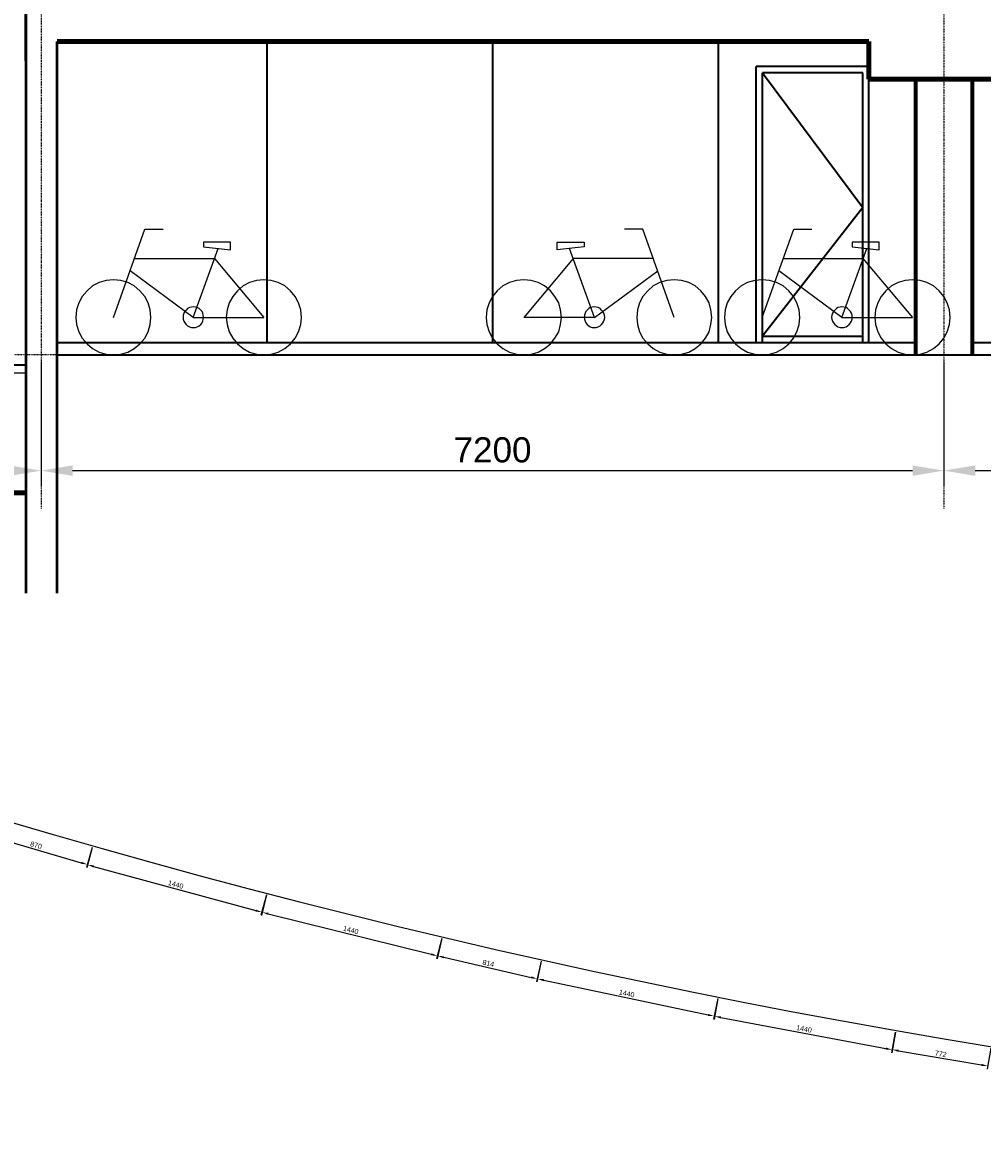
# Model space of a CAD drawing. Header units: millimetres. Extents: x -89870 to 271682, y -14857 to 84958.
# Tile 17 of 31: x 9351 to 17008, y 7725 to 16741. Entities that reach past the tile are written whole.
import ezdxf

# ---------------------------------------------------------------- set-up
doc = ezdxf.new("R2010")
doc.units = ezdxf.units.MM
doc.linetypes.add('DASHDOT', pattern=[25.4, 12.7, -6.35, 0, -6.35])
for name, color, linetype in [('alu vprof', 3, 'Continuous'), ('maat', 1, 'Continuous'), ('stramien', 1, 'DASHDOT'), ('van arris', 253, 'Continuous')]:
    doc.layers.add(name, color=color, linetype=linetype)
doc.styles.get("Standard").update_dxf_attribs({"font": 'arial.ttf'})
doc.dimstyles.new('Annotative', dxfattribs={"dimscale": 0, "dimtxt": 2, "dimasz": 2.5, "dimexe": 1.25, "dimexo": 0.625, "dimtad": 1, "dimdec": 0, "dimtxsty": 'Standard', "dimcen": 2.5, "dimadec": 0, "dimazin": 0, "dimtfac": 1, "dimtdec": 0, "dimtmove": 0, "dimatfit": 3, "dimfxl": 1, "dimarcsym": 0})

# ---------------------------------------------------------------- blocks, each defined once
blk = doc.blocks.new('*U131')
at = {"layer": 'stramien', "color": 1, "ltscale": 0.5}
blk.add_lwpolyline([(0, 21501.2), (0, -21501.2)], dxfattribs=at)
blk = doc.blocks.new('*U130')
at = {"layer": 'stramien', "color": 0, "linetype": 'ByBlock', "lineweight": -2, "transparency": 16777216}
for p in [(36000, 0), (43200, 0)]:
    blk.add_blockref('*U131', p, dxfattribs=at)
blk = doc.blocks.new('*D244')
at = {"layer": 'alu vprof', "color": 0, "lineweight": -2, "transparency": 16777216}
for p, q in [((9071.8, 10408.1), (9025.1, 10248.2)), ((9080.1, 10258.2), (9819.5, 10042.6)), ((9907.2, 10164.5), (9860.5, 10004.6))]:
    blk.add_line(p, q, dxfattribs=at)
at = {"layer": 'alu vprof', "color": 0, "transparency": 16777216}
for points in [[(9082.5, 10266.2), (9077.8, 10250.2), (9032.1, 10272.2)], [(9821.9, 10050.6), (9817.2, 10034.6), (9867.5, 10028.6)]]:
    blk.add_solid(points, dxfattribs=at)
at = {"layer": 'Defpoints', "color": 0, "transparency": 16777216}
for p in [(9075.3, 10420.1), (9910.7, 10176.5), (9867.5, 10028.6)]:
    blk.add_point(p, dxfattribs=at)
at = {"layer": 'alu vprof', "color": 0, "transparency": 16777216, "insert": (9459.1, 10182), "char_height": 40, "attachment_point": 5, "rotation": 343.74455}
blk.add_mtext('870', dxfattribs=at)
blk = doc.blocks.new('*D245')
at = {"layer": 'alu vprof', "color": 0, "lineweight": -2, "transparency": 16777216}
for p, q in [((9907.4, 10164.4), (9863.2, 10002.2)), ((9918, 10013.2), (11211.1, 9661.3)), ((11296.9, 9786.2), (11252.8, 9624))]:
    blk.add_line(p, q, dxfattribs=at)
at = {"layer": 'alu vprof', "color": 0, "transparency": 16777216}
for points in [[(9920.2, 10021.3), (9915.9, 10005.2), (9869.8, 10026.4)], [(11213.3, 9669.3), (11208.9, 9653.2), (11259.3, 9648.1)]]:
    blk.add_solid(points, dxfattribs=at)
at = {"layer": 'Defpoints', "color": 0, "transparency": 16777216}
for p in [(9910.7, 10176.5), (11300.2, 9798.3), (11259.3, 9648.1)]:
    blk.add_point(p, dxfattribs=at)
at = {"layer": 'alu vprof', "color": 0, "transparency": 16777216, "insert": (10573.2, 9869), "char_height": 40, "attachment_point": 5, "rotation": 344.77338}
blk.add_mtext('1440', dxfattribs=at)
blk = doc.blocks.new('*D246')
at = {"layer": 'alu vprof', "color": 0, "lineweight": -2, "transparency": 16777216}
for p, q in [((11297.2, 9786.1), (11256.7, 9623)), ((11311.2, 9635.2), (12611.8, 9312.3)), ((12694.8, 9439.1), (12654.3, 9276))]:
    blk.add_line(p, q, dxfattribs=at)
at = {"layer": 'alu vprof', "color": 0, "transparency": 16777216}
for points in [[(11313.3, 9643.3), (11309.2, 9627.2), (11262.7, 9647.3)], [(12613.9, 9320.4), (12609.8, 9304.2), (12660.4, 9300.3)]]:
    blk.add_solid(points, dxfattribs=at)
at = {"layer": 'Defpoints', "color": 0, "transparency": 16777216}
for p in [(11300.2, 9798.3), (12697.9, 9451.2), (12660.4, 9300.3)]:
    blk.add_point(p, dxfattribs=at)
at = {"layer": 'alu vprof', "color": 0, "transparency": 16777216, "insert": (11969.5, 9505.7), "char_height": 40, "attachment_point": 5, "rotation": 346.056}
blk.add_mtext('1440', dxfattribs=at)
blk = doc.blocks.new('*D247')
at = {"layer": 'alu vprof', "color": 0, "lineweight": -2, "transparency": 16777216}
for p, q in [((12695.1, 9439.1), (12657.4, 9275.3)), ((12711.8, 9288.5), (13407.7, 9128.6)), ((13488.5, 9256.8), (13450.8, 9093))]:
    blk.add_line(p, q, dxfattribs=at)
at = {"layer": 'alu vprof', "color": 0, "transparency": 16777216}
for points in [[(12713.6, 9296.6), (12709.9, 9280.3), (12663, 9299.7)], [(13409.6, 9136.7), (13405.8, 9120.4), (13456.4, 9117.4)]]:
    blk.add_solid(points, dxfattribs=at)
at = {"layer": 'Defpoints', "color": 0, "transparency": 16777216}
for p in [(12697.9, 9451.2), (13491.3, 9269), (13456.4, 9117.4)]:
    blk.add_point(p, dxfattribs=at)
at = {"layer": 'alu vprof', "color": 0, "transparency": 16777216, "insert": (13067.1, 9240.6), "char_height": 40, "attachment_point": 5, "rotation": 347.05983}
blk.add_mtext('814', dxfattribs=at)
blk = doc.blocks.new('*D248')
at = {"layer": 'alu vprof', "color": 0, "lineweight": -2, "transparency": 16777216}
for p, q in [((13488.7, 9256.7), (13453.9, 9092.3)), ((13508, 9106.5), (14819.1, 8829.3)), ((14897.6, 8958.9), (14862.9, 8794.5))]:
    blk.add_line(p, q, dxfattribs=at)
at = {"layer": 'alu vprof', "color": 0, "transparency": 16777216}
for points in [[(13509.7, 9114.6), (13506.3, 9098.3), (13459.1, 9116.8)], [(14820.8, 8837.4), (14817.4, 8821.1), (14868, 8819)]]:
    blk.add_solid(points, dxfattribs=at)
at = {"layer": 'Defpoints', "color": 0, "transparency": 16777216}
for p in [(13491.3, 9269), (14900.2, 8971.1), (14868, 8819)]:
    blk.add_point(p, dxfattribs=at)
at = {"layer": 'alu vprof', "color": 0, "transparency": 16777216, "insert": (14170.4, 9000.1), "char_height": 40, "attachment_point": 5, "rotation": 348.06367}
blk.add_mtext('1440', dxfattribs=at)
blk = doc.blocks.new('*D249')
at = {"layer": 'alu vprof', "color": 0, "lineweight": -2, "transparency": 16777216}
for p, q in [((14897.9, 8958.8), (14866.8, 8793.7)), ((14920.6, 8809.1), (16237.6, 8561.3)), ((16313.2, 8692.6), (16282.1, 8527.5))]:
    blk.add_line(p, q, dxfattribs=at)
at = {"layer": 'alu vprof', "color": 0, "transparency": 16777216}
for points in [[(14922.1, 8817.3), (14919.1, 8800.9), (14871.5, 8818.3)], [(16239.1, 8569.5), (16236, 8553.1), (16286.7, 8552.1)]]:
    blk.add_solid(points, dxfattribs=at)
at = {"layer": 'Defpoints', "color": 0, "transparency": 16777216}
for p in [(14900.2, 8971.1), (16315.5, 8704.9), (16286.7, 8552.1)]:
    blk.add_point(p, dxfattribs=at)
at = {"layer": 'alu vprof', "color": 0, "transparency": 16777216, "insert": (15585.2, 8717.5), "char_height": 40, "attachment_point": 5, "rotation": 349.34629}
blk.add_mtext('1440', dxfattribs=at)
blk = doc.blocks.new('*D250')
at = {"layer": 'alu vprof', "color": 0, "lineweight": -2, "transparency": 16777216}
for p, q in [((16313.4, 8692.6), (16285.2, 8527)), ((16338.7, 8543.2), (17001.2, 8430.3)), ((17074.5, 8562.9), (17046.3, 8397.3))]:
    blk.add_line(p, q, dxfattribs=at)
at = {"layer": 'alu vprof', "color": 0, "transparency": 16777216}
for points in [[(16340.1, 8551.4), (16337.3, 8535), (16289.4, 8551.6)], [(17002.6, 8438.6), (16999.8, 8422.1), (17050.5, 8422)]]:
    blk.add_solid(points, dxfattribs=at)
at = {"layer": 'Defpoints', "color": 0, "transparency": 16777216}
for p in [(16315.5, 8704.9), (17076.6, 8575.2), (17050.5, 8422)]:
    blk.add_point(p, dxfattribs=at)
at = {"layer": 'alu vprof', "color": 0, "transparency": 16777216, "insert": (16675.4, 8518.9), "char_height": 40, "attachment_point": 5, "rotation": 350.33144}
blk.add_mtext('772', dxfattribs=at)
blk = doc.blocks.new('vanarris zuid')
at = {"layer": 'van arris', "lineweight": 50}
for p, q in [((7075, -2815), (7075, -7665)), ((7075, -3420), (7075, -2815)), ((7325, -7665), (7325, -3265))]:
    blk.add_line(p, q, dxfattribs=at)
at = {"layer": 'van arris', "lineweight": 90}
for p, q in [((7325, -3265), (13800, -3265)), ((13800, -3565), (13800, -3265)), ((15000, -3565), (13800, -3565)), ((-4442.5, -6865), (7075, -6865))]:
    blk.add_line(p, q, dxfattribs=at)
at = {"layer": 'van arris', "lineweight": 35}
for p, q in [((9000, -5665), (9000, -3265)), ((10800, -5665), (10800, -3265)), ((12600, -5665), (12600, -3265)), ((12900, -5665), (12900, -3465)), ((13800, -3465), (12900, -3465)), ((12950, -5665), (12950, -3515)), ((13750, -3515), (12950, -3515)), ((12950, -3515), (13750, -4590)), ((13750, -5665), (13750, -3515)), ((13800, -5665), (13800, -3465)), ((13750, -4590), (12950, -5615)), ((7325, -5665), (14175, -5665)), ((12950, -5615), (13750, -5615)), ((14625, -5665), (17835, -5665)), ((7325, -5765), (54477.5, -5765)), ((6925, -5842.5), (7075, -5842.5))]:
    blk.add_line(p, q, dxfattribs=at)
at = {"layer": 'van arris', "lineweight": 25}
for p, q in [((13775, -3265), (13800, -3290)), ((7772.5, -5465), (8025, -4762.5)), ((8025, -4762.5), (8170, -4762.5)), ((11995, -4762.5), (11850, -4762.5)), ((11995, -4762.5), (11850, -4762.5)), ((12247.5, -5465), (11995, -4762.5)), ((12247.5, -5465), (11995, -4762.5)), ((12947.5, -5465), (13200, -4762.5)), ((13200, -4762.5), (13345, -4762.5)), ((8707.5, -4865), (8492.5, -4865)), ((8492.5, -4865), (8492.5, -4902.5)), ((8707.5, -4927.5), (8707.5, -4865)), ((11312.5, -4865), (11527.5, -4865)), ((11312.5, -4927.5), (11312.5, -4865)), ((11312.5, -4865), (11527.5, -4865)), ((11312.5, -4927.5), (11312.5, -4865)), ((11527.5, -4865), (11527.5, -4902.5)), ((11527.5, -4865), (11527.5, -4902.5)), ((13882.5, -4865), (13667.5, -4865)), ((13667.5, -4865), (13667.5, -4902.5)), ((13882.5, -4927.5), (13882.5, -4865)), ((8410, -5465), (8607.5, -4915)), ((8492.5, -4902.5), (8707.5, -4927.5)), ((11527.5, -4902.5), (11312.5, -4927.5)), ((11527.5, -4902.5), (11312.5, -4927.5)), ((11610, -5465), (11412.5, -4915)), ((11610, -5465), (11412.5, -4915)), ((13585, -5465), (13782.5, -4915)), ((13667.5, -4902.5), (13882.5, -4927.5)), ((7942.5, -4995), (8580, -4995)), ((8580, -4995), (8972.5, -5465)), ((11440, -4995), (11047.5, -5465)), ((11440, -4995), (11047.5, -5465)), ((12077.5, -4995), (11440, -4995)), ((12077.5, -4995), (11440, -4995)), ((13117.5, -4995), (13752.5, -4995)), ((13752.5, -4995), (14147.5, -5465)), ((8410, -5465), (7907.5, -5095)), ((11610, -5465), (12115, -5095)), ((11610, -5465), (12115, -5095)), ((13585, -5465), (13080, -5095)), ((7607.5, -5215), (7562.5, -5252.5)), ((7660, -5187.5), (7607.5, -5215)), ((7715, -5170), (7660, -5187.5)), ((7772.5, -5165), (7715, -5170)), ((7832.5, -5170), (7772.5, -5165)), ((7887.5, -5187.5), (7832.5, -5170)), ((7940, -5215), (7887.5, -5187.5)), ((7985, -5252.5), (7940, -5215)), ((8807.5, -5215), (8762.5, -5252.5)), ((8860, -5187.5), (8807.5, -5215)), ((8915, -5170), (8860, -5187.5)), ((8972.5, -5165), (8915, -5170)), ((9032.5, -5170), (8972.5, -5165)), ((9087.5, -5187.5), (9032.5, -5170)), ((9140, -5215), (9087.5, -5187.5)), ((9185, -5252.5), (9140, -5215)), ((10880, -5215), (10835, -5252.5)), ((10880, -5215), (10835, -5252.5)), ((10932.5, -5187.5), (10880, -5215)), ((10932.5, -5187.5), (10880, -5215)), ((10987.5, -5170), (10932.5, -5187.5)), ((10987.5, -5170), (10932.5, -5187.5)), ((11047.5, -5165), (10987.5, -5170)), ((11047.5, -5165), (10987.5, -5170)), ((11105, -5170), (11047.5, -5165)), ((11105, -5170), (11047.5, -5165)), ((11162.5, -5187.5), (11105, -5170)), ((11162.5, -5187.5), (11105, -5170)), ((11212.5, -5215), (11162.5, -5187.5)), ((11212.5, -5215), (11162.5, -5187.5)), ((11260, -5252.5), (11212.5, -5215)), ((11260, -5252.5), (11212.5, -5215)), ((12080, -5215), (12035, -5252.5)), ((12080, -5215), (12035, -5252.5)), ((12132.5, -5187.5), (12080, -5215)), ((12132.5, -5187.5), (12080, -5215)), ((12187.5, -5170), (12132.5, -5187.5)), ((12187.5, -5170), (12132.5, -5187.5)), ((12247.5, -5165), (12187.5, -5170)), ((12247.5, -5165), (12187.5, -5170)), ((12305, -5170), (12247.5, -5165)), ((12305, -5170), (12247.5, -5165)), ((12362.5, -5187.5), (12305, -5170)), ((12362.5, -5187.5), (12305, -5170)), ((12412.5, -5215), (12362.5, -5187.5)), ((12412.5, -5215), (12362.5, -5187.5)), ((12460, -5252.5), (12412.5, -5215)), ((12460, -5252.5), (12412.5, -5215)), ((12780, -5215), (12735, -5252.5)), ((12832.5, -5187.5), (12780, -5215)), ((12890, -5170), (12832.5, -5187.5)), ((12947.5, -5165), (12890, -5170)), ((13007.5, -5170), (12947.5, -5165)), ((13062.5, -5187.5), (13007.5, -5170)), ((13115, -5215), (13062.5, -5187.5)), ((13160, -5252.5), (13115, -5215)), ((13980, -5215), (13935, -5252.5)), ((14032.5, -5187.5), (13980, -5215)), ((14090, -5170), (14032.5, -5187.5)), ((14147.5, -5165), (14090, -5170)), ((14207.5, -5170), (14147.5, -5165)), ((14262.5, -5187.5), (14207.5, -5170)), ((14315, -5215), (14262.5, -5187.5)), ((14360, -5252.5), (14315, -5215)), ((7525, -5297.5), (7497.5, -5350)), ((7562.5, -5252.5), (7525, -5297.5)), ((8022.5, -5297.5), (7985, -5252.5)), ((8050, -5350), (8022.5, -5297.5)), ((8725, -5297.5), (8697.5, -5350)), ((8762.5, -5252.5), (8725, -5297.5)), ((9222.5, -5297.5), (9185, -5252.5)), ((9250, -5350), (9222.5, -5297.5)), ((10797.5, -5297.5), (10770, -5350)), ((10797.5, -5297.5), (10770, -5350)), ((10835, -5252.5), (10797.5, -5297.5)), ((10835, -5252.5), (10797.5, -5297.5)), ((11295, -5297.5), (11260, -5252.5)), ((11295, -5297.5), (11260, -5252.5)), ((11325, -5350), (11295, -5297.5)), ((11325, -5350), (11295, -5297.5)), ((11997.5, -5297.5), (11970, -5350)), ((11997.5, -5297.5), (11970, -5350)), ((12035, -5252.5), (11997.5, -5297.5)), ((12035, -5252.5), (11997.5, -5297.5)), ((12495, -5297.5), (12460, -5252.5)), ((12495, -5297.5), (12460, -5252.5)), ((12525, -5350), (12495, -5297.5)), ((12525, -5350), (12495, -5297.5)), ((12697.5, -5297.5), (12670, -5350)), ((12735, -5252.5), (12697.5, -5297.5)), ((13197.5, -5297.5), (13160, -5252.5)), ((13225, -5350), (13197.5, -5297.5)), ((13897.5, -5297.5), (13870, -5350)), ((13935, -5252.5), (13897.5, -5297.5)), ((14397.5, -5297.5), (14360, -5252.5)), ((14425, -5350), (14397.5, -5297.5)), ((7480, -5405), (7472.5, -5465)), ((7497.5, -5350), (7480, -5405)), ((8067.5, -5405), (8050, -5350)), ((8072.5, -5465), (8067.5, -5405)), ((8352.5, -5407.5), (8342.5, -5417.5)), ((8365, -5395), (8352.5, -5407.5)), ((8380, -5387.5), (8365, -5395)), ((8395, -5385), (8380, -5387.5)), ((8410, -5382.5), (8395, -5385)), ((8427.5, -5385), (8410, -5382.5)), ((8442.5, -5387.5), (8427.5, -5385)), ((8457.5, -5395), (8442.5, -5387.5)), ((8470, -5407.5), (8457.5, -5395)), ((8480, -5417.5), (8470, -5407.5)), ((8680, -5405), (8672.5, -5465)), ((8697.5, -5350), (8680, -5405)), ((9267.5, -5405), (9250, -5350)), ((9272.5, -5465), (9267.5, -5405)), ((10752.5, -5405), (10747.5, -5465)), ((10752.5, -5405), (10747.5, -5465)), ((10770, -5350), (10752.5, -5405)), ((10770, -5350), (10752.5, -5405)), ((11340, -5405), (11325, -5350)), ((11340, -5405), (11325, -5350)), ((11347.5, -5465), (11340, -5405)), ((11347.5, -5465), (11340, -5405)), ((11552.5, -5407.5), (11542.5, -5417.5)), ((11552.5, -5407.5), (11542.5, -5417.5)), ((11565, -5395), (11552.5, -5407.5)), ((11565, -5395), (11552.5, -5407.5)), ((11577.5, -5387.5), (11565, -5395)), ((11577.5, -5387.5), (11565, -5395)), ((11592.5, -5385), (11577.5, -5387.5)), ((11592.5, -5385), (11577.5, -5387.5)), ((11610, -5382.5), (11592.5, -5385)), ((11610, -5382.5), (11592.5, -5385)), ((11625, -5385), (11610, -5382.5)), ((11625, -5385), (11610, -5382.5)), ((11640, -5387.5), (11625, -5385)), ((11640, -5387.5), (11625, -5385)), ((11655, -5395), (11640, -5387.5)), ((11655, -5395), (11640, -5387.5)), ((11667.5, -5407.5), (11655, -5395)), ((11667.5, -5407.5), (11655, -5395)), ((11677.5, -5417.5), (11667.5, -5407.5)), ((11677.5, -5417.5), (11667.5, -5407.5)), ((11952.5, -5405), (11947.5, -5465)), ((11952.5, -5405), (11947.5, -5465)), ((11970, -5350), (11952.5, -5405)), ((11970, -5350), (11952.5, -5405)), ((12540, -5405), (12525, -5350)), ((12540, -5405), (12525, -5350)), ((12547.5, -5465), (12540, -5405)), ((12547.5, -5465), (12540, -5405)), ((12652.5, -5405), (12647.5, -5465)), ((12670, -5350), (12652.5, -5405)), ((13242.5, -5405), (13225, -5350)), ((13247.5, -5465), (13242.5, -5405)), ((13527.5, -5407.5), (13517.5, -5417.5)), ((13540, -5395), (13527.5, -5407.5)), ((13552.5, -5387.5), (13540, -5395)), ((13570, -5385), (13552.5, -5387.5)), ((13585, -5382.5), (13570, -5385)), ((13600, -5385), (13585, -5382.5)), ((13617.5, -5387.5), (13600, -5385)), ((13630, -5395), (13617.5, -5387.5)), ((13642.5, -5407.5), (13630, -5395)), ((13652.5, -5417.5), (13642.5, -5407.5)), ((13852.5, -5405), (13847.5, -5465)), ((13870, -5350), (13852.5, -5405)), ((14442.5, -5405), (14425, -5350)), ((14447.5, -5465), (14442.5, -5405)), ((7472.5, -5465), (7480, -5522.5)), ((8067.5, -5522.5), (8072.5, -5465)), ((8335, -5432.5), (8330, -5447.5)), ((8330, -5447.5), (8330, -5465)), ((8330, -5465), (8330, -5480)), ((8330, -5480), (8335, -5495)), ((8342.5, -5417.5), (8335, -5432.5)), ((8335, -5495), (8342.5, -5510)), ((8410, -5465), (8972.5, -5465)), ((8487.5, -5432.5), (8480, -5417.5)), ((8480, -5510), (8487.5, -5495)), ((8490, -5447.5), (8487.5, -5432.5)), ((8487.5, -5495), (8490, -5480)), ((8492.5, -5465), (8490, -5447.5)), ((8490, -5480), (8492.5, -5465)), ((8672.5, -5465), (8680, -5522.5)), ((9267.5, -5522.5), (9272.5, -5465)), ((10747.5, -5465), (10752.5, -5522.5)), ((10747.5, -5465), (10752.5, -5522.5)), ((11610, -5465), (11047.5, -5465)), ((11610, -5465), (11047.5, -5465)), ((11340, -5522.5), (11347.5, -5465)), ((11340, -5522.5), (11347.5, -5465)), ((11530, -5447.5), (11527.5, -5465)), ((11530, -5447.5), (11527.5, -5465)), ((11527.5, -5465), (11530, -5480)), ((11527.5, -5465), (11530, -5480)), ((11535, -5432.5), (11530, -5447.5)), ((11535, -5432.5), (11530, -5447.5)), ((11530, -5480), (11535, -5495)), ((11530, -5480), (11535, -5495)), ((11542.5, -5417.5), (11535, -5432.5)), ((11542.5, -5417.5), (11535, -5432.5)), ((11535, -5495), (11542.5, -5510)), ((11535, -5495), (11542.5, -5510)), ((11685, -5432.5), (11677.5, -5417.5)), ((11685, -5432.5), (11677.5, -5417.5)), ((11677.5, -5510), (11685, -5495)), ((11677.5, -5510), (11685, -5495)), ((11690, -5447.5), (11685, -5432.5)), ((11690, -5447.5), (11685, -5432.5)), ((11685, -5495), (11690, -5480)), ((11685, -5495), (11690, -5480)), ((11692.5, -5465), (11690, -5447.5)), ((11692.5, -5465), (11690, -5447.5)), ((11690, -5480), (11692.5, -5465)), ((11690, -5480), (11692.5, -5465)), ((11947.5, -5465), (11952.5, -5522.5)), ((11947.5, -5465), (11952.5, -5522.5)), ((12540, -5522.5), (12547.5, -5465)), ((12540, -5522.5), (12547.5, -5465)), ((12647.5, -5465), (12652.5, -5522.5)), ((13242.5, -5522.5), (13247.5, -5465)), ((13505, -5447.5), (13502.5, -5465)), ((13502.5, -5465), (13505, -5480)), ((13510, -5432.5), (13505, -5447.5)), ((13505, -5480), (13510, -5495)), ((13517.5, -5417.5), (13510, -5432.5)), ((13510, -5495), (13517.5, -5510)), ((13585, -5465), (14147.5, -5465)), ((13660, -5432.5), (13652.5, -5417.5)), ((13652.5, -5510), (13660, -5495)), ((13665, -5447.5), (13660, -5432.5)), ((13660, -5495), (13665, -5480)), ((13667.5, -5465), (13665, -5447.5)), ((13665, -5480), (13667.5, -5465)), ((13847.5, -5465), (13852.5, -5522.5)), ((14442.5, -5522.5), (14447.5, -5465)), ((7480, -5522.5), (7497.5, -5580)), ((7497.5, -5580), (7525, -5630)), ((8022.5, -5630), (8050, -5580)), ((8050, -5580), (8067.5, -5522.5)), ((8342.5, -5510), (8352.5, -5522.5)), ((8352.5, -5522.5), (8365, -5532.5)), ((8365, -5532.5), (8380, -5540)), ((8380, -5540), (8395, -5545)), ((8395, -5545), (8410, -5545)), ((8410, -5545), (8427.5, -5545)), ((8427.5, -5545), (8442.5, -5540)), ((8442.5, -5540), (8457.5, -5532.5)), ((8457.5, -5532.5), (8470, -5522.5)), ((8470, -5522.5), (8480, -5510)), ((8680, -5522.5), (8697.5, -5580)), ((8697.5, -5580), (8725, -5630)), ((9222.5, -5630), (9250, -5580)), ((9250, -5580), (9267.5, -5522.5)), ((10752.5, -5522.5), (10770, -5580)), ((10752.5, -5522.5), (10770, -5580)), ((10770, -5580), (10797.5, -5630)), ((10770, -5580), (10797.5, -5630)), ((11295, -5630), (11325, -5580)), ((11295, -5630), (11325, -5580)), ((11325, -5580), (11340, -5522.5)), ((11325, -5580), (11340, -5522.5)), ((11542.5, -5510), (11552.5, -5522.5)), ((11542.5, -5510), (11552.5, -5522.5)), ((11552.5, -5522.5), (11565, -5532.5)), ((11552.5, -5522.5), (11565, -5532.5)), ((11565, -5532.5), (11577.5, -5540)), ((11565, -5532.5), (11577.5, -5540)), ((11577.5, -5540), (11592.5, -5545)), ((11577.5, -5540), (11592.5, -5545)), ((11592.5, -5545), (11610, -5545)), ((11592.5, -5545), (11610, -5545)), ((11610, -5545), (11625, -5545)), ((11610, -5545), (11625, -5545)), ((11625, -5545), (11640, -5540)), ((11625, -5545), (11640, -5540)), ((11640, -5540), (11655, -5532.5)), ((11640, -5540), (11655, -5532.5)), ((11655, -5532.5), (11667.5, -5522.5)), ((11655, -5532.5), (11667.5, -5522.5)), ((11667.5, -5522.5), (11677.5, -5510)), ((11667.5, -5522.5), (11677.5, -5510)), ((11952.5, -5522.5), (11970, -5580)), ((11952.5, -5522.5), (11970, -5580)), ((11970, -5580), (11997.5, -5630)), ((11970, -5580), (11997.5, -5630)), ((12495, -5630), (12525, -5580)), ((12495, -5630), (12525, -5580)), ((12525, -5580), (12540, -5522.5)), ((12525, -5580), (12540, -5522.5)), ((12652.5, -5522.5), (12670, -5580)), ((12670, -5580), (12697.5, -5630)), ((13197.5, -5630), (13225, -5580)), ((13225, -5580), (13242.5, -5522.5)), ((13517.5, -5510), (13527.5, -5522.5)), ((13527.5, -5522.5), (13540, -5532.5)), ((13540, -5532.5), (13552.5, -5540)), ((13552.5, -5540), (13570, -5545)), ((13570, -5545), (13585, -5545)), ((13585, -5545), (13600, -5545)), ((13600, -5545), (13617.5, -5540)), ((13617.5, -5540), (13630, -5532.5)), ((13630, -5532.5), (13642.5, -5522.5)), ((13642.5, -5522.5), (13652.5, -5510)), ((13852.5, -5522.5), (13870, -5580)), ((13870, -5580), (13897.5, -5630)), ((14397.5, -5630), (14425, -5580)), ((14425, -5580), (14442.5, -5522.5)), ((7525, -5630), (7562.5, -5677.5)), ((7562.5, -5677.5), (7607.5, -5712.5)), ((7940, -5712.5), (7985, -5677.5)), ((7985, -5677.5), (8022.5, -5630)), ((8725, -5630), (8762.5, -5677.5)), ((8762.5, -5677.5), (8807.5, -5712.5)), ((9140, -5712.5), (9185, -5677.5)), ((9185, -5677.5), (9222.5, -5630)), ((10797.5, -5630), (10835, -5677.5)), ((10797.5, -5630), (10835, -5677.5)), ((10835, -5677.5), (10880, -5712.5)), ((10835, -5677.5), (10880, -5712.5)), ((11212.5, -5712.5), (11260, -5677.5)), ((11212.5, -5712.5), (11260, -5677.5)), ((11260, -5677.5), (11295, -5630)), ((11260, -5677.5), (11295, -5630)), ((11997.5, -5630), (12035, -5677.5)), ((11997.5, -5630), (12035, -5677.5)), ((12035, -5677.5), (12080, -5712.5)), ((12035, -5677.5), (12080, -5712.5)), ((12412.5, -5712.5), (12460, -5677.5)), ((12412.5, -5712.5), (12460, -5677.5)), ((12460, -5677.5), (12495, -5630)), ((12460, -5677.5), (12495, -5630)), ((12697.5, -5630), (12735, -5677.5)), ((12735, -5677.5), (12780, -5712.5)), ((13115, -5712.5), (13160, -5677.5)), ((13160, -5677.5), (13197.5, -5630)), ((13897.5, -5630), (13935, -5677.5)), ((13935, -5677.5), (13980, -5712.5)), ((14315, -5712.5), (14360, -5677.5)), ((14360, -5677.5), (14397.5, -5630)), ((7607.5, -5712.5), (7660, -5742.5)), ((7660, -5742.5), (7715, -5757.5)), ((7715, -5757.5), (7772.5, -5765)), ((7772.5, -5765), (7832.5, -5757.5)), ((7832.5, -5757.5), (7887.5, -5742.5)), ((7887.5, -5742.5), (7940, -5712.5)), ((8807.5, -5712.5), (8860, -5742.5)), ((8860, -5742.5), (8915, -5757.5)), ((8915, -5757.5), (8972.5, -5765)), ((8972.5, -5765), (9032.5, -5757.5)), ((9032.5, -5757.5), (9087.5, -5742.5)), ((9087.5, -5742.5), (9140, -5712.5)), ((10880, -5712.5), (10932.5, -5742.5)), ((10880, -5712.5), (10932.5, -5742.5)), ((10932.5, -5742.5), (10987.5, -5757.5)), ((10932.5, -5742.5), (10987.5, -5757.5)), ((10987.5, -5757.5), (11047.5, -5765)), ((10987.5, -5757.5), (11047.5, -5765)), ((11047.5, -5765), (11105, -5757.5)), ((11047.5, -5765), (11105, -5757.5)), ((11105, -5757.5), (11162.5, -5742.5)), ((11105, -5757.5), (11162.5, -5742.5)), ((11162.5, -5742.5), (11212.5, -5712.5)), ((11162.5, -5742.5), (11212.5, -5712.5)), ((12080, -5712.5), (12132.5, -5742.5)), ((12080, -5712.5), (12132.5, -5742.5)), ((12132.5, -5742.5), (12187.5, -5757.5)), ((12132.5, -5742.5), (12187.5, -5757.5)), ((12187.5, -5757.5), (12247.5, -5765)), ((12187.5, -5757.5), (12247.5, -5765)), ((12247.5, -5765), (12305, -5757.5)), ((12247.5, -5765), (12305, -5757.5)), ((12305, -5757.5), (12362.5, -5742.5)), ((12305, -5757.5), (12362.5, -5742.5)), ((12362.5, -5742.5), (12412.5, -5712.5)), ((12362.5, -5742.5), (12412.5, -5712.5)), ((12780, -5712.5), (12832.5, -5742.5)), ((12832.5, -5742.5), (12890, -5757.5)), ((12890, -5757.5), (12947.5, -5765)), ((12947.5, -5765), (13007.5, -5757.5)), ((13007.5, -5757.5), (13062.5, -5742.5)), ((13062.5, -5742.5), (13115, -5712.5)), ((13980, -5712.5), (14032.5, -5742.5)), ((14032.5, -5742.5), (14090, -5757.5)), ((14090, -5757.5), (14147.5, -5765)), ((14147.5, -5765), (14207.5, -5757.5)), ((14207.5, -5757.5), (14262.5, -5742.5)), ((14262.5, -5742.5), (14315, -5712.5))]:
    blk.add_line(p, q, dxfattribs=at)
at = {"layer": 'van arris', "lineweight": 70}
for p, q in [((14175, -5765), (14175, -3565)), ((14625, -5765), (14625, -3565))]:
    blk.add_line(p, q, dxfattribs=at)
at = {"layer": 'van arris'}
blk.add_lwpolyline([(7075, -5909.4), (-2598, -5909.4)], dxfattribs=at)
blk = doc.blocks.new('*D527')
at = {"layer": 'Defpoints', "color": 0, "transparency": 16777216}
for p in [(2300.2, 14091.2), (9500.2, 14091.2), (9500.2, 13168.9)]:
    blk.add_point(p, dxfattribs=at)
at = {"layer": 'maat', "color": 0, "lineweight": -2, "transparency": 16777216}
for p, q in [((2300.2, 14028.7), (2300.2, 13043.9)), ((9500.2, 14028.7), (9500.2, 13043.9)), ((2550.2, 13168.9), (9250.2, 13168.9))]:
    blk.add_line(p, q, dxfattribs=at)
at = {"layer": 'maat', "color": 0, "transparency": 16777216}
for points in [[(2550.2, 13210.6), (2550.2, 13127.3), (2300.2, 13168.9)], [(9250.2, 13210.6), (9250.2, 13127.3), (9500.2, 13168.9)]]:
    blk.add_solid(points, dxfattribs=at)
at = {"layer": 'maat', "color": 0, "transparency": 16777216, "insert": (5900.2, 13333.6), "char_height": 200, "attachment_point": 5}
blk.add_mtext('7200', dxfattribs=at)
blk = doc.blocks.new('*D528')
at = {"layer": 'Defpoints', "color": 0, "transparency": 16777216}
for p in [(9500.2, 14091.2), (16700.2, 14091.2), (16700.2, 13168.9)]:
    blk.add_point(p, dxfattribs=at)
at = {"layer": 'maat', "color": 0, "lineweight": -2, "transparency": 16777216}
for p, q in [((9500.2, 14028.7), (9500.2, 13043.9)), ((16700.2, 14028.7), (16700.2, 13043.9)), ((9750.2, 13168.9), (16450.2, 13168.9))]:
    blk.add_line(p, q, dxfattribs=at)
at = {"layer": 'maat', "color": 0, "transparency": 16777216}
for points in [[(9750.2, 13210.6), (9750.2, 13127.3), (9500.2, 13168.9)], [(16450.2, 13210.6), (16450.2, 13127.3), (16700.2, 13168.9)]]:
    blk.add_solid(points, dxfattribs=at)
at = {"layer": 'maat', "color": 0, "transparency": 16777216, "insert": (13100.2, 13333.6), "char_height": 200, "attachment_point": 5}
blk.add_mtext('7200', dxfattribs=at)
blk = doc.blocks.new('*D529')
at = {"layer": 'Defpoints', "color": 0, "transparency": 16777216}
for p in [(16700.2, 14091.2), (23900.2, 14091.2), (23900.2, 13168.9)]:
    blk.add_point(p, dxfattribs=at)
at = {"layer": 'maat', "color": 0, "lineweight": -2, "transparency": 16777216}
for p, q in [((16700.2, 14028.7), (16700.2, 13043.9)), ((23900.2, 14028.7), (23900.2, 13043.9)), ((16950.2, 13168.9), (23650.2, 13168.9))]:
    blk.add_line(p, q, dxfattribs=at)
at = {"layer": 'maat', "color": 0, "transparency": 16777216}
for points in [[(16950.2, 13210.6), (16950.2, 13127.3), (16700.2, 13168.9)], [(23650.2, 13210.6), (23650.2, 13127.3), (23900.2, 13168.9)]]:
    blk.add_solid(points, dxfattribs=at)
at = {"layer": 'maat', "color": 0, "transparency": 16777216, "insert": (20300.2, 13333.6), "char_height": 200, "attachment_point": 5}
blk.add_mtext('7200', dxfattribs=at)

msp = doc.modelspace()

# ---------------------------------------------------------------- linework, layer by layer
at = {"layer": 'alu vprof'}
msp.add_arc((27500.2, 72056.5), 64331.4, 246.938317, 293.061683, dxfattribs=at)
at = {"layer": 'stramien', "color": 1, "ltscale": 0.5}
msp.add_lwpolyline([(61288.7, 14091.2), (59.1, 14091.2)], dxfattribs=at)

# ---------------------------------------------------------------- block references
at = {"layer": 'stramien', "xscale": -1}
msp.add_blockref('*U130', (52700.2, 34367.5), dxfattribs=at)
at = {"layer": 'van arris'}
msp.add_blockref('vanarris zuid', (2302.7, 19856.2), dxfattribs=at)

# ---------------------------------------------------------------- dimensions: what is measured, and where the dimension line sits
at = {"layer": 'alu vprof', "color": 1}
for p1, p2, distance, picture, middle in [((9075.3, 10420.1), (9910.7, 10176.5), -154.1, '*D244', (9459.1, 10182)), ((9910.7, 10176.5), (11300.2, 9798.3), -155.6, '*D245', (10573.2, 9869)), ((11300.2, 9798.3), (12697.9, 9451.2), -155.6, '*D246', (11969.5, 9505.7)), ((12697.9, 9451.2), (13491.3, 9269), -155.5, '*D247', (13067.1, 9240.6)), ((13491.3, 9269), (14900.2, 8971.1), -155.5, '*D248', (14170.4, 9000.1)), ((14900.2, 8971.1), (16315.5, 8704.9), -155.5, '*D249', (15585.2, 8717.5)), ((16315.5, 8704.9), (17076.6, 8575.2), -155.5, '*D250', (16675.4, 8518.9))]:
    dim = msp.add_aligned_dim(p1=p1, p2=p2, distance=distance, dimstyle='Annotative', dxfattribs=at)
    dim.commit()
    dim.dimension.update_dxf_attribs({"geometry": picture, "text_midpoint": middle})
at = {"layer": 'maat'}
for base, p1, p2, picture, middle in [((9500.2, 13168.9), (2300.2, 14091.2), (9500.2, 14091.2), '*D527', (5900.2, 13333.6)), ((16700.2, 13168.9), (9500.2, 14091.2), (16700.2, 14091.2), '*D528', (13100.2, 13333.6)), ((23900.2, 13168.9), (16700.2, 14091.2), (23900.2, 14091.2), '*D529', (20300.2, 13333.6))]:
    dim = msp.add_linear_dim(base=base, p1=p1, p2=p2, dimstyle='Annotative', dxfattribs=at)
    dim.commit()
    dim.dimension.update_dxf_attribs({"geometry": picture, "text_midpoint": middle})

doc.saveas('drawing.dxf')
